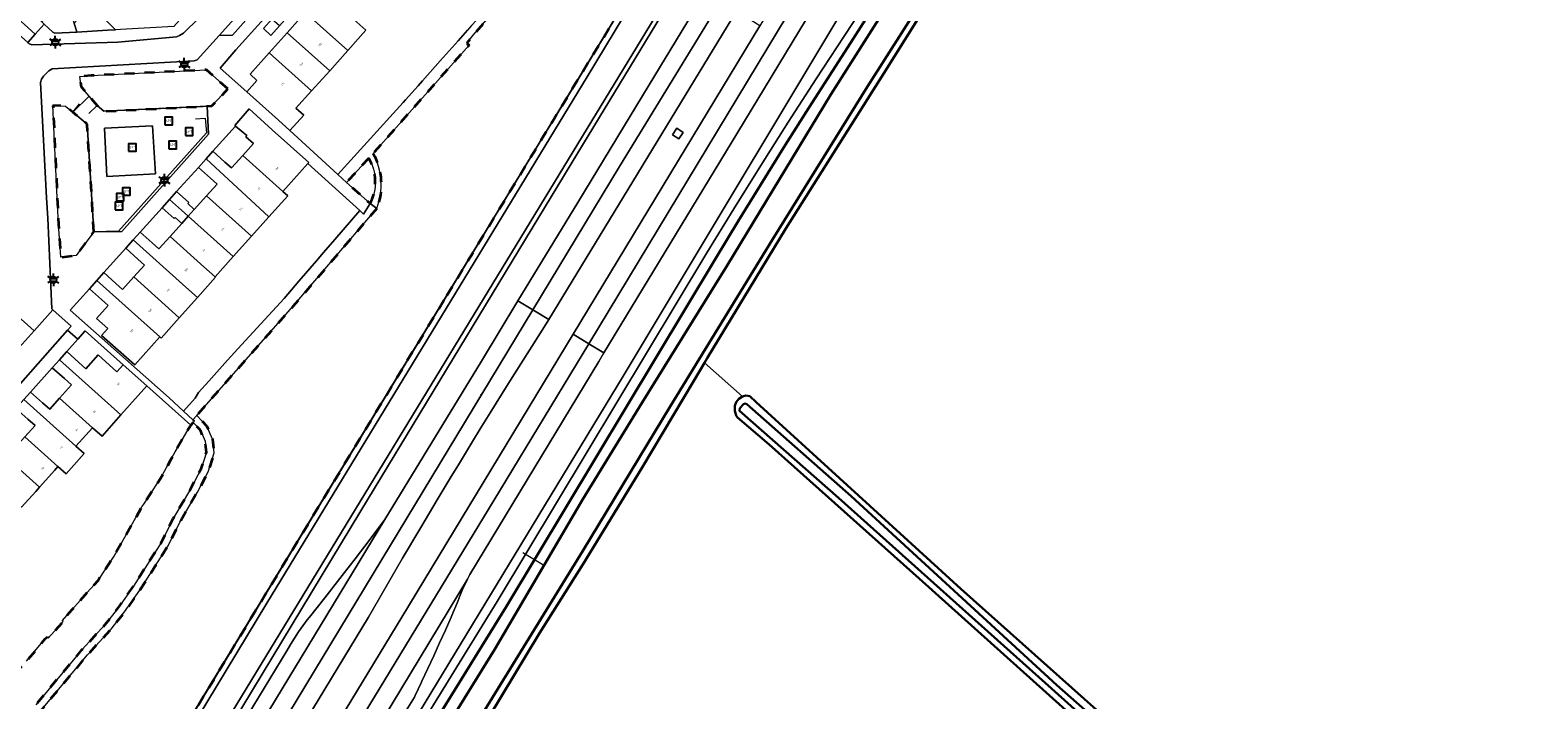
# Model space of a CAD drawing. Extents: x 105780 to 185197, y 477999 to 525027.
# Tile 242 of 256: x 108890 to 109190, y 479483 to 479616. Entities that reach past the tile are written whole.
import ezdxf
from ezdxf.enums import TextEntityAlignment as Align

# ---------------------------------------------------------------- set-up
doc = ezdxf.new("R2010")
doc.units = 0
doc.linetypes.add('XX-HIDDEN', pattern=[4, 2, -2])
for name, color, linetype, lineweight in [('B-GV-GR-HAAG_01-G', 252, 'GR-HAAG1', 13), ('B-GV-GR-MATERIAALGRENS-G', 252, 'XX-HIDDEN', 35), ('B-RO-IE-MEUBILAIR_WEGMEUBILAIR-S', 252, 'Continuous', 25), ('B-RO-IE-TERREINAFSCHEIDING_KUNSTMATIG_HEKWERK-G', 252, 'IE-TERREINAFSCHEIDING-KUNSTMATIG', 18), ('B-WE-GW-WATERGANG_SLOOT_INSTEEK-G', 252, 'Continuous', 30), ('B-WE-OG-TERREIN_ONBEGROEID-GV', 252, 'Continuous', 18), ('B-XX-KG-KADASTRAAL_BEBOUWING-G', 252, 'Continuous', 20), ('B1-WE-KW-KUNSTWERK_DUIKER-G', 170, 'Continuous', 18), ('B1-WE-KW-KUNSTWERK_GELUIDSWERING_SCHERM-G', 170, 'Continuous', 18), ('B1-WE-OG-BEBOUWING-T18', 7, 'Continuous', 18), ('B1-WE-OG-TERREIN_ERF-GV', 252, 'Continuous', 18), ('B1-WE-OG-TOPOGRAFIE-T18', 10, 'Continuous', 18), ('B1-WE-OG-WEG-GV', 7, 'Continuous', 18), ('B1-WE-VH-VERHARDING_ASFALT-GV', 252, 'Continuous', 18), ('B1-WE-VH-VERHARDING_BETONSTRAATSTEEN-GV', 252, 'Continuous', 18), ('B1-WE-VH-VERHARDING_HALFVERHARDING_SCHELP-GV', 252, 'Continuous', 18), ('B1-WE-VH-VERHARDING_OPEN-GV', 252, 'Continuous', 18), ('B1-WE-VH-VERHARDING_TEGEL-GV', 252, 'Continuous', 18)]:
    doc.layers.add(name, color=color, linetype=linetype, lineweight=lineweight)
doc.styles.add('NLCS-ISO', font='NLCS-ISO.ttf')
doc.styles.add('NLCS-ISO-M200-T18', font='NLCS-ISO.ttf', dxfattribs={"height": 0.36})
doc.linetypes.add('GR-HAAG1', pattern='A,6,[176,NLCS.shx,S=0.125,R=0,X=0,Y=0],-2', length=8)
doc.linetypes.add('IE-TERREINAFSCHEIDING-KUNSTMATIG', pattern='A,4,[82,NLCS.SHX,S=0.75,R=90,X=0,Y=0],4,-2', length=10)

# ---------------------------------------------------------------- blocks, each defined once
blk = doc.blocks.new('B-SIE-WEG_LICHTMAST-SO')
at = {"ltscale": 0.1}
for p, q in [((-1.1, 0.63), (-2.19, 1.27)), ((0, 1.27), (0, 2.53)), ((1.1, 0.63), (2.19, 1.27)), ((-1.1, -0.63), (-2.19, -1.27)), ((0, -1.27), (0, -2.53)), ((1.1, -0.63), (2.19, -1.27))]:
    blk.add_line(p, q, dxfattribs=at)
at = {"flags": 128}
for points in [[(-1.16, 0.5), (1.16, 0.5)], [(-1.16, -0.5), (1.16, -0.5)]]:
    blk.add_lwpolyline(points, dxfattribs=at)
at = {"ltscale": 0.1}
blk.add_circle((0, 0), 1.27, dxfattribs=at)
at = {"style": 'NLCS-ISO'}
blk.add_attdef('TYPE', text='', height=1.8, dxfattribs=at).set_placement((0, 2.53), align=Align.BOTTOM_CENTER)
blk = doc.blocks.new('SIE-WEG_SPEELTOESTEL-SO')
at = {"flags": 128}
blk.add_lwpolyline([(-0.75, -0.75), (0.75, -0.75), (0.75, 0.75), (-0.75, 0.75)], close=True, dxfattribs=at)
at = {"style": 'NLCS-ISO'}
blk.add_text('SPT', height=0.45, dxfattribs=at).set_placement((0, 0), align=Align.MIDDLE_CENTER)

msp = doc.modelspace()

# ---------------------------------------------------------------- linework, layer by layer
at = {"layer": 'B-GV-GR-HAAG_01-G', "flags": 128}
msp.add_lwpolyline([(108902.298, 479620.632), (108899.022, 479616.982), (108899.562, 479615.222), (108905.615, 479615.575), (108907.209, 479615.668)], close=True, dxfattribs=at)
at = {"layer": 'B-GV-GR-MATERIAALGRENS-G', "flags": 128}
for points in [[(108973.005, 479562.91), (108992.28, 479594.69), (108993.974, 479597.479), (109027.554, 479652.792), (109030.033, 479656.896), (109048.231, 479687.027), (109052.387, 479693.858), (109061.754, 479711.514), (109066.779, 479722.569), (109071.668, 479733.323), (109078.902, 479751.992), (109086.523, 479782.949), (109089.469, 479806.741), (109091.425, 479832.177), (109091.615, 479834.659), (109091.032, 479850.614), (109089.484, 479864.324), (109088.787, 479870.498), (109081.126, 479875.84), (109069.985, 479875.073), (109069.701, 479875.053), (109067.04, 479874.87), (109065.66, 479873.38), (109065.55, 479872.56), (109067.61, 479859.24), (109067.84, 479832.78), (109067.47, 479826.11), (109067.78, 479823.07), (109066.46, 479804), (109065.03, 479785.61), (109064.385, 479779.428), (109063.86, 479774.4), (109062.27, 479767.65), (109060.88, 479762.2), (109059.102, 479758.058), (109057.91, 479755.28), (109056.18, 479749.51), (109055.121, 479750.495), (109051.198, 479746.095), (109051.041, 479746.235), (109049.18, 479743.975), (109052.25, 479742.284), (109051.849, 479741.502), (109042.322, 479720.778), (109040.014, 479716.142), (109037.77, 479712.529), (109017.412, 479676.716), (109013.668, 479671.069), (109010.128, 479666.676), (108983.734, 479638.086), (108983.622, 479637.535), (108983.57, 479636.319), (108985.232, 479631.653), (108986.323, 479628.246), (108987.19, 479624.94), (108986.399, 479624.014), (108986.127, 479623.711), (108985.28, 479622.69), (108983.665, 479620.834), (108978.24, 479614.6), (108976.94, 479613.03), (108977.41, 479612.61), (108958.35, 479591.12)], [(108957.477, 479590.162), (108953.093, 479585.353), (108957.77, 479581.14)], [(108959.07, 479580.16), (108942.43, 479560.69), (108923.365, 479539.077), (108925.349, 479536.947), (108926.441, 479534.338), (108926.831, 479531.609), (108925.579, 479527.873), (108923.466, 479523.816), (108919.997, 479517.876), (108917.64, 479513.173), (108912.046, 479504.335), (108909.028, 479500.031), (108906.338, 479496.584), (108901.646, 479491.489), (108892.525, 479480.606), (108888.182, 479475.715), (108883.325, 479470.012), (108906.824, 479453.69), (108908.375, 479456.257), (108925.932, 479485.302), (108973.005, 479562.91)]]:
    msp.add_lwpolyline(points, dxfattribs=at)
for points in [[(108929.5, 479603.93), (108925.27, 479607.72), (108902.35, 479606.57), (108900.14, 479606.41), (108900.41, 479604.32), (108901.982, 479602.491), (108903.59, 479600.62), (108904.9, 479599.48), (108925.395, 479600.493), (108926.35, 479600.54)], [(108902.921, 479575.536), (108901.589, 479596.952), (108898.76, 479599.302), (108897.288, 479600.524), (108894.801, 479600.657), (108895.646, 479582.374), (108895.891, 479577.077), (108896.34, 479570.499), (108899.429, 479570.847)], [(108922.655, 479537.639), (108922.167, 479537.119), (108922.009, 479536.951), (108919.03, 479531.798), (108918.138, 479530.143), (108916.152, 479526.518), (108915.428, 479525.42), (108912.82, 479521.466), (108912.437, 479520.885), (108906.918, 479511.114), (108903.749, 479506.297), (108901.531, 479503.838), (108900.183, 479502.292), (108898.514, 479500.422), (108896.631, 479498.284), (108896.813, 479498.122), (108893.893, 479494.854), (108893.735, 479494.995), (108893.129, 479494.521), (108889.556, 479490.25), (108876.49, 479476.175), (108882.228, 479471), (108887.05, 479476.699), (108891.389, 479481.586), (108900.519, 479492.479), (108905.193, 479497.555), (108907.822, 479500.924), (108910.797, 479505.166), (108916.333, 479513.913), (108918.677, 479518.591), (108922.152, 479524.541), (108924.194, 479528.461), (108925.296, 479531.749), (108924.983, 479533.936), (108924.069, 479536.121)]]:
    msp.add_lwpolyline(points, close=True, dxfattribs=at)
for points in [[(108958.35, 479591.12, -0.2211724), (108959.07, 479580.16)], [(108957.77, 479581.14, 0.258591), (108957.477, 479590.162)]]:
    msp.add_lwpolyline(points, format="xyb", dxfattribs=at)
at = {"layer": 'B-RO-IE-TERREINAFSCHEIDING_KUNSTMATIG_HEKWERK-G', "flags": 128}
for points in [[(108923.11, 479597.99), (108925.02, 479598.13), (108925.25, 479595.17), (108907.839, 479575.635), (108902.921, 479575.536), (108901.589, 479596.952), (108898.728, 479599.328), (108900.095, 479600.969)], [(108901.89, 479599.021), (108903.59, 479600.62), (108904.9, 479599.48), (108925.944, 479600.52)]]:
    msp.add_lwpolyline(points, dxfattribs=at)
at = {"layer": 'B-WE-GW-WATERGANG_SLOOT_INSTEEK-G', "flags": 128}
for points in [[(108955.303, 479448.682), (108982.534, 479492.618), (109000, 479522.423), (109011.777, 479541.608), (109028.665, 479568.877), (109049.231, 479602.83), (109068.967, 479633.913)], [(109068.967, 479633.913), (109049.231, 479602.83), (109028.665, 479568.877), (109011.777, 479541.608), (109000, 479522.423), (108982.534, 479492.618), (108955.303, 479448.682)], [(109073.854, 479631.658), (109056.537, 479604.435), (109037.633, 479573.978), (109017.356, 479540.845), (109000, 479512.146), (108969.212, 479462.195)], [(108969.212, 479462.195), (109000, 479512.146), (109017.356, 479540.845), (109037.633, 479573.978), (109056.537, 479604.435), (109073.854, 479631.658)], [(108973.767, 479466.599), (108991.399, 479495.835), (109000, 479509.424), (109011.767, 479528.714), (109022.001, 479545.928), (109024.119, 479549.49), (109024.702, 479550.453), (109040.293, 479576.184), (109059.669, 479606.892), (109074.81, 479631.164)], [(109058.238, 479621.007), (109053.642, 479613.866), (109049.008, 479606.665), (109044.41, 479599.44), (109039.849, 479592.192), (109035.325, 479584.921), (109030.839, 479577.627), (109026.39, 479570.31), (108984.75, 479501.06), (108943.65, 479434.58)], [(109128.881, 479456.519), (109075.069, 479504.622), (109034.384, 479541.729), (109033.125, 479542.86), (109032.334, 479543.016), (109031.665, 479542.804), (109030.955, 479542.328), (109030.406, 479541.715), (109030.185, 479540.959), (109030.156, 479539.999), (109030.459, 479539.029), (109030.713, 479538.657), (109037.016, 479533.299), (109066.778, 479506.659), (109103.606, 479473.579)]]:
    msp.add_lwpolyline(points, dxfattribs=at)
for points in [[(109188.368, 479399.187), (109187.915, 479399.565), (109169.291, 479416.261), (109141.082, 479441.66), (109093.021, 479484.786), (109050.769, 479522.702), (109031.1, 479539.959), (109031.182, 479540.487), (109031.902, 479541.294), (109032.238, 479541.416), (109032.533, 479541.308), (109053.263, 479522.992), (109094.069, 479485.484), (109140.215, 479444.801), (109181.303, 479407.882), (109189.317, 479400.981), (109189.592, 479400.211), (109189.31, 479399.656), (109188.967, 479399.268)], [(109188.368, 479399.187), (109188.967, 479399.268), (109189.31, 479399.656), (109189.592, 479400.211), (109189.317, 479400.981), (109181.303, 479407.882), (109140.215, 479444.801), (109094.069, 479485.484), (109053.263, 479522.992), (109032.533, 479541.308), (109032.238, 479541.416), (109031.902, 479541.294), (109031.182, 479540.487), (109031.1, 479539.959), (109050.769, 479522.702), (109093.021, 479484.786), (109141.082, 479441.66), (109169.291, 479416.261), (109187.915, 479399.565)]]:
    msp.add_lwpolyline(points, close=True, dxfattribs=at)
at = {"layer": 'B-WE-OG-TERREIN_ONBEGROEID-GV', "flags": 128}
msp.add_lwpolyline([(108915.15, 479587.05), (108914.55, 479596.6), (108905, 479596.12), (108905.5, 479586.54)], close=True, dxfattribs=at)
at = {"layer": 'B-XX-KG-KADASTRAAL_BEBOUWING-G', "flags": 128}
for points in [[(108954.521, 479617.745), (108948.484, 479623.133), (108944.892, 479619.116), (108953.329, 479611.569), (108956.928, 479615.593)], [(108944.892, 479619.116), (108941.295, 479615.093), (108949.733, 479607.547), (108953.329, 479611.569)], [(108939.766, 479616.46), (108938.268, 479617.8), (108936.564, 479615.894), (108938.061, 479614.554)], [(108941.295, 479615.093), (108937.691, 479611.063), (108946.129, 479603.517), (108949.733, 479607.547)], [(108937.691, 479611.063), (108933.915, 479606.839), (108935.291, 479605.608), (108933.259, 479603.336), (108939.576, 479597.687), (108941.855, 479595.649), (108944.579, 479598.695), (108943.044, 479600.067), (108946.129, 479603.517)], [(108938.34, 479595.81), (108933.73, 479599.95), (108930.89, 479596.64), (108931.02, 479596.53), (108933.259, 479594.641), (108933.058, 479594.417), (108934.577, 479593.055), (108932.463, 479590.697), (108940.437, 479583.549), (108945.429, 479589.108), (108945.596, 479589.294)], [(108932.463, 479590.697), (108930.248, 479588.225), (108928.941, 479589.397), (108926.545, 479591.546), (108925.204, 479590.052), (108937.671, 479578.531), (108941.398, 479582.687), (108940.437, 479583.549)], [(108925.204, 479590.052), (108923.661, 479588.332), (108926.057, 479586.182), (108927.365, 479585.009), (108925.253, 479582.653), (108934.188, 479574.643), (108937.671, 479578.531)], [(108919.345, 479583.525), (108917.938, 479581.956), (108920.335, 479579.807), (108921.648, 479578.631), (108922.852, 479579.974), (108921.54, 479581.15), (108921.741, 479581.374)], [(108925.253, 479582.653), (108922.852, 479579.974), (108921.648, 479578.631), (108930.584, 479570.621), (108934.188, 479574.643)], [(108917.938, 479581.956), (108916.461, 479580.31), (108918.857, 479578.159), (108919.058, 479578.383), (108920.371, 479577.206), (108921.648, 479578.631), (108920.335, 479579.807)], [(108921.648, 479578.631), (108920.371, 479577.206), (108918.043, 479574.609), (108924.752, 479568.594), (108926.978, 479566.599), (108930.584, 479570.621)], [(108910.724, 479573.917), (108909.241, 479572.265), (108911.637, 479570.114), (108912.955, 479568.933), (108910.833, 479566.566), (108919.872, 479558.461), (108923.478, 479562.483), (108921.147, 479564.572)], [(108918.043, 479574.609), (108915.831, 479572.142), (108914.515, 479573.322), (108912.119, 479575.472), (108910.724, 479573.917), (108921.147, 479564.572), (108923.478, 479562.483), (108927.083, 479566.505), (108926.978, 479566.599), (108924.752, 479568.594)], [(108910.833, 479566.566), (108908.631, 479564.107), (108907.309, 479565.292), (108904.912, 479567.442), (108903.51, 479565.879), (108916.029, 479554.654), (108916.268, 479554.44), (108919.872, 479558.461)], [(108903.51, 479565.879), (108902.028, 479564.227), (108904.424, 479562.077), (108905.748, 479560.89), (108903.447, 479558.325), (108905.702, 479556.347), (108904.45, 479554.919), (108911.066, 479549.118), (108916.029, 479554.654)], [(108896.074, 479550.103), (108894.669, 479548.532), (108897.055, 479546.398), (108898.469, 479545.135), (108896.108, 479542.493), (108902.677, 479536.626), (108904.536, 479534.964), (108908.301, 479539.179)], [(108908.734, 479549.12), (108907.502, 479547.741), (108903.773, 479551.072), (108901.335, 479548.343), (108899.922, 479549.605), (108897.537, 479551.738), (108896.074, 479550.103), (108908.301, 479539.179), (108913.432, 479544.923)], [(108896.108, 479542.493), (108894.143, 479540.293), (108892.726, 479541.559), (108890.341, 479543.692), (108889.031, 479542.227), (108899.37, 479532.925), (108902.677, 479536.626)], [(108889.031, 479542.227), (108887.453, 479540.463), (108889.838, 479538.33), (108891.257, 479537.063), (108889.216, 479534.78), (108895.765, 479528.89), (108897.387, 479527.441), (108900.992, 479531.476), (108899.37, 479532.925)], [(108889.216, 479534.78), (108888.577, 479534.064), (108885.556, 479530.683), (108892.135, 479524.826), (108895.145, 479528.196), (108895.765, 479528.89)], [(108885.556, 479530.683), (108884.102, 479531.916), (108881.66, 479533.986), (108880.25, 479532.41), (108882.635, 479530.276), (108884.058, 479529.005), (108882, 479526.703), (108888.55, 479520.813), (108891.38, 479523.981), (108892.135, 479524.826)]]:
    msp.add_lwpolyline(points, close=True, dxfattribs=at)
at = {"layer": 'B1-WE-KW-KUNSTWERK_DUIKER-G', "flags": 128}
msp.add_lwpolyline([(108992.38, 479509.16), (108988.104, 479511.752)], dxfattribs=at)
at = {"layer": 'B1-WE-KW-KUNSTWERK_GELUIDSWERING_SCHERM-G', "flags": 128}
msp.add_lwpolyline([(109084.913, 479894.106), (109087.387, 479882.429), (109088.051, 479876.311), (109088.681, 479870.499), (109090.926, 479850.615), (109091.51, 479834.66), (109089.363, 479806.742), (109086.417, 479782.95), (109078.796, 479751.992), (109071.562, 479733.324), (109061.648, 479711.515), (109052.281, 479693.859), (109048.125, 479687.028), (109027.448, 479652.793), (108992.175, 479594.691), (108925.826, 479485.303), (108904.859, 479450.616), (108882.383, 479413.433), (108785.109, 479252.717), (108784.36, 479251.444), (108774.971, 479235.477), (108772.789, 479232.101), (108771.5, 479228.279), (108764.12, 479209.704)], dxfattribs=at)
at = {"layer": 'B1-WE-OG-TERREIN_ERF-GV', "flags": 128}
for points in [[(108948.484, 479623.133), (108952.077, 479627.152), (108955.675, 479631.175), (108959.271, 479635.198), (108963.041, 479639.414), (108959.88, 479642.06), (108958.56, 479642.12), (108931.12, 479611.69), (108927.96, 479608.03), (108933.259, 479603.336), (108935.291, 479605.608), (108933.915, 479606.839), (108937.691, 479611.063), (108941.295, 479615.093), (108944.892, 479619.116)], [(108898.508, 479618.655), (108895.914, 479620.975), (108894.708, 479619.627), (108892.565, 479617.238), (108893.079, 479616.757), (108894.748, 479615.196), (108895.197, 479614.968), (108899.562, 479615.222), (108899.022, 479616.982), (108898.804, 479617.69)], [(108941.42, 479618.309), (108939.766, 479616.46), (108938.061, 479614.554), (108936.564, 479615.894), (108938.268, 479617.8), (108939.921, 479619.649)], [(108934.577, 479593.055), (108933.058, 479594.417), (108933.259, 479594.641), (108931.02, 479596.53), (108926.545, 479591.546), (108928.941, 479589.397), (108930.248, 479588.225), (108932.463, 479590.697)], [(109019.89, 479595.27), (109018.633, 479596.118), (109017.763, 479594.828), (109019.02, 479593.98)], [(108955.7, 479579.74), (108945.429, 479589.108), (108940.437, 479583.549), (108941.398, 479582.687), (108937.671, 479578.531), (108934.188, 479574.643), (108930.584, 479570.621), (108926.978, 479566.599), (108927.083, 479566.505), (108923.478, 479562.483), (108919.872, 479558.461), (108916.268, 479554.44), (108916.029, 479554.654), (108911.066, 479549.118), (108904.45, 479554.919), (108905.702, 479556.347), (108903.447, 479558.325), (108905.748, 479560.89), (108904.424, 479562.077), (108902.028, 479564.227), (108898.184, 479559.944), (108917.881, 479542.534), (108920.68, 479539.936), (108923.04, 479542.516), (108923.672, 479543.626), (108925.733, 479545.887), (108929.455, 479550.027), (108932.196, 479553.101), (108940.71, 479562.32), (108943.61, 479565.717), (108947.102, 479569.77), (108948.505, 479571.399), (108950.749, 479574.004)], [(108927.365, 479585.009), (108926.057, 479586.182), (108923.661, 479588.332), (108919.345, 479583.525), (108921.741, 479581.374), (108921.54, 479581.15), (108922.852, 479579.974), (108925.253, 479582.653)], [(108920.371, 479577.206), (108919.058, 479578.383), (108918.857, 479578.159), (108916.461, 479580.31), (108912.119, 479575.472), (108914.515, 479573.322), (108915.831, 479572.142), (108918.043, 479574.609)], [(108911.637, 479570.114), (108909.241, 479572.265), (108904.912, 479567.442), (108907.309, 479565.292), (108908.631, 479564.107), (108910.833, 479566.566), (108912.955, 479568.933)], [(108901.213, 479555.848), (108899.728, 479554.187), (108897.537, 479551.738), (108899.922, 479549.605), (108901.335, 479548.343), (108903.773, 479551.072), (108907.502, 479547.741), (108908.734, 479549.12)], [(108898.469, 479545.135), (108897.055, 479546.398), (108894.669, 479548.532), (108890.341, 479543.692), (108892.726, 479541.559), (108894.143, 479540.293), (108896.108, 479542.493)], [(108891.257, 479537.063), (108889.838, 479538.33), (108887.453, 479540.463), (108883.138, 479535.638), (108881.66, 479533.986), (108884.102, 479531.916), (108885.556, 479530.683), (108888.577, 479534.064), (108889.216, 479534.78)]]:
    msp.add_lwpolyline(points, close=True, dxfattribs=at)
for points in [[(108954.521, 479617.745), (108956.928, 479615.593), (108953.329, 479611.569), (108949.733, 479607.547), (108946.129, 479603.517), (108943.044, 479600.067), (108944.579, 479598.695), (108941.855, 479595.649), (108951.323, 479586.947), (108962.319, 479599.04), (108964.3, 479601.22), (108964.807, 479601.778), (108967.329, 479604.554), (108968.17, 479605.537), (108971.693, 479609.475), (108975.248, 479613.493), (108977.112, 479615.626)], [(108889.556, 479490.25), (108893.129, 479494.521), (108893.735, 479494.995), (108893.893, 479494.854), (108896.813, 479498.122), (108896.631, 479498.284), (108898.514, 479500.422), (108900.183, 479502.292), (108901.531, 479503.838), (108903.749, 479506.297), (108906.918, 479511.114), (108912.437, 479520.885), (108912.82, 479521.466), (108915.428, 479525.42), (108916.152, 479526.518), (108918.138, 479530.143), (108919.03, 479531.798), (108922.009, 479536.951), (108922.167, 479537.119), (108913.432, 479544.923), (108908.301, 479539.179), (108904.536, 479534.964), (108902.677, 479536.626), (108899.37, 479532.925), (108900.992, 479531.476), (108897.387, 479527.441), (108895.765, 479528.89), (108895.145, 479528.196), (108892.135, 479524.826), (108891.38, 479523.981), (108888.55, 479520.813)]]:
    msp.add_lwpolyline(points, dxfattribs=at)
at = {"layer": 'B1-WE-OG-WEG-GV', "flags": 128}
for points in [[(108875.887, 479400.232), (108937.255, 479501.746), (109000.882, 479606.32), (109044.558, 479678.711)], [(109044.558, 479678.711), (109000.882, 479606.32), (108937.255, 479501.746), (108875.887, 479400.232)], [(108914.82, 479452.02), (108955.89, 479520.13), (108999, 479591.238), (109050.85, 479676.7)], [(109050.85, 479676.7), (108999, 479591.238), (108955.89, 479520.13), (108914.82, 479452.02)], [(109027.554, 479652.792), (108993.974, 479597.479), (108992.28, 479594.69), (108973.005, 479562.91), (108925.932, 479485.302), (108908.375, 479456.257)], [(109035.07, 479652.37), (108999, 479593.032), (108926.68, 479474.06)], [(108926.68, 479474.06), (108999, 479593.032), (109035.07, 479652.37)], [(109060.18, 479633.89), (109008.01, 479546.88), (108905.278, 479377.5)], [(108905.278, 479377.5), (109008.01, 479546.88), (109060.18, 479633.89)], [(108932.22, 479477.48), (108941.2, 479492.29), (108941.952, 479493.562), (108942.736, 479494.814), (108943.55, 479496.047), (108944.395, 479497.259), (108945.27, 479498.45), (108945.709, 479499), (108948.754, 479502.839), (108951.777, 479506.695), (108954.778, 479510.57), (108957.755, 479514.461), (108960.71, 479518.37), (108979.869, 479549.861), (108987.118, 479561.8), (108999, 479581.369), (109013.16, 479604.73), (109031.299, 479634.692)], [(109057.525, 479623.012), (109051.896, 479614.432), (109046.304, 479605.91), (109040.782, 479597.342), (109035.33, 479588.729), (109029.949, 479580.071), (109024.64, 479571.37), (108983, 479502.12), (108981.08, 479499), (108942.03, 479435.56)], [(108942.03, 479435.56), (108981.08, 479499), (108983, 479502.12), (109024.64, 479571.37), (109029.949, 479580.071), (109035.33, 479588.729), (109040.782, 479597.342), (109046.304, 479605.91), (109051.896, 479614.432), (109057.525, 479623.012)], [(108943.65, 479434.58), (108984.75, 479501.06), (109026.39, 479570.31), (109030.839, 479577.627), (109035.325, 479584.921), (109039.849, 479592.192), (109044.41, 479599.44), (109049.008, 479606.665), (109053.642, 479613.866), (109058.238, 479621.007)], [(109045.531, 479619.712), (109029.41, 479593.169), (109004.194, 479551.479), (109003.16, 479549.77), (108977.54, 479507.45), (108977.11, 479506.545), (108976.12, 479504.46), (108975.668, 479503.365), (108975.212, 479502.271), (108974.753, 479501.179), (108974.29, 479500.089), (108973.823, 479499), (108972.705, 479496.437), (108971.566, 479493.883), (108970.405, 479491.339), (108969.223, 479488.804), (108968.02, 479486.28), (108967.743, 479485.639), (108967.459, 479485.001), (108967.167, 479484.367), (108966.867, 479483.737), (108966.56, 479483.11), (108963.894, 479478.866)]]:
    msp.add_lwpolyline(points, dxfattribs=at)
for points in [[(109035.148, 479616.466), (109030.501, 479619.398), (108993.247, 479558.096), (108992.411, 479556.721), (108985.178, 479545.325), (108981.625, 479539.594), (108979.643, 479536.398), (108978.065, 479533.854), (108975.276, 479529.248), (108973.864, 479526.916), (108971.073, 479522.308), (108969.549, 479519.73), (108967.634, 479516.492), (108964.203, 479510.69), (108957.455, 479499), (108941.443, 479472.56), (108889.636, 479387.014), (108894.488, 479384.063), (108945.223, 479467.935), (108946.261, 479469.648), (108964.043, 479499), (108998.055, 479555.189)], [(109017.763, 479594.828), (109018.633, 479596.118), (109019.89, 479595.27), (109019.02, 479593.98)]]:
    msp.add_lwpolyline(points, close=True, dxfattribs=at)
at = {"layer": 'B1-WE-VH-VERHARDING_ASFALT-GV', "flags": 128}
for points in [[(109042.065, 479645.435), (109038.984, 479647.318), (109031.299, 479634.692), (109013.16, 479604.73), (108999, 479581.369), (108987.118, 479561.8), (108990.053, 479560.026), (109007.287, 479588.537)], [(109030.501, 479619.398), (109045.171, 479643.537), (109042.065, 479645.435), (109007.287, 479588.537), (108990.053, 479560.026), (108993.247, 479558.096)], [(109052.717, 479638.924), (109049.816, 479640.698), (109035.148, 479616.466), (108998.055, 479555.189), (109001.152, 479553.317), (109040.542, 479618.513)], [(109045.531, 479619.712), (109055.74, 479636.52), (109055.984, 479636.928), (109052.717, 479638.924), (109040.542, 479618.513), (109001.152, 479553.317), (109004.194, 479551.479), (109029.41, 479593.169)], [(108990.053, 479560.026), (108987.118, 479561.8), (108979.869, 479549.861), (108960.71, 479518.37), (108935.206, 479476.33), (108938.323, 479474.446)], [(108993.247, 479558.096), (108990.053, 479560.026), (108938.323, 479474.446), (108941.443, 479472.56), (108957.455, 479499), (108964.203, 479510.69), (108967.634, 479516.492), (108969.549, 479519.73), (108971.073, 479522.308), (108973.864, 479526.916), (108975.276, 479529.248), (108978.065, 479533.854), (108979.643, 479536.398), (108981.625, 479539.594), (108985.178, 479545.325), (108992.411, 479556.721)], [(109001.152, 479553.317), (108998.055, 479555.189), (108964.043, 479499), (108946.261, 479469.648), (108949.287, 479467.818), (108982.334, 479522.172)], [(109004.194, 479551.479), (109001.152, 479553.317), (108982.334, 479522.172), (108949.287, 479467.818), (108952.515, 479465.867), (108977.11, 479506.545), (108977.54, 479507.45), (109003.16, 479549.77)], [(108977.11, 479506.545), (108952.515, 479465.867), (108936.36, 479439.15), (108953.36, 479461.81), (108955.974, 479466.086), (108958.6, 479470.355), (108961.24, 479474.615), (108963.894, 479478.866), (108966.56, 479483.11), (108966.867, 479483.737), (108967.167, 479484.367), (108967.459, 479485.001), (108967.743, 479485.639), (108968.02, 479486.28), (108969.223, 479488.804), (108970.405, 479491.339), (108971.566, 479493.883), (108972.705, 479496.437), (108973.823, 479499), (108974.29, 479500.089), (108974.753, 479501.179), (108975.212, 479502.271), (108975.668, 479503.365), (108976.12, 479504.46)]]:
    msp.add_lwpolyline(points, close=True, dxfattribs=at)
msp.add_lwpolyline([(108935.206, 479476.33), (108960.71, 479518.37), (108957.755, 479514.461), (108954.778, 479510.57), (108951.777, 479506.695), (108948.754, 479502.839), (108945.709, 479499), (108945.27, 479498.45), (108944.395, 479497.259), (108943.55, 479496.047), (108942.736, 479494.814), (108941.952, 479493.562), (108941.2, 479492.29), (108932.22, 479477.48)], dxfattribs=at)
at = {"layer": 'B1-WE-VH-VERHARDING_BETONSTRAATSTEEN-GV', "flags": 128}
for points in [[(108855.032, 479647.619), (108853.355, 479645.774), (108889.812, 479613.163), (108891.272, 479614.769)], [(108919.292, 479614.274), (108919.903, 479614.526), (108920.734, 479614.982), (108923.737, 479617.952), (108923.511, 479620.456), (108930.009, 479627.607), (108929.539, 479628.388), (108918.789, 479616.343), (108914.094, 479616.069), (108908.186, 479615.725), (108907.209, 479615.668), (108905.615, 479615.575), (108899.562, 479615.222), (108895.197, 479614.968), (108894.748, 479615.196), (108893.079, 479616.757), (108891.272, 479614.769), (108889.812, 479613.163), (108890.153, 479612.883), (108890.602, 479612.655), (108907.665, 479613.226)], [(108940.66, 479626.12), (108940.59, 479628.76), (108927.77, 479614.51), (108930.47, 479614.57)], [(108925.395, 479600.493), (108904.9, 479599.48), (108903.59, 479600.62), (108901.982, 479602.491), (108898.76, 479599.302), (108901.589, 479596.952), (108902.921, 479575.536), (108908.492, 479575.567), (108925.693, 479594.941)], [(108915.15, 479587.05), (108905.5, 479586.54), (108905, 479596.12), (108914.55, 479596.6)], [(108897.714, 479555.988), (108898.416, 479556.782), (108894.783, 479560.041), (108891.053, 479555.898), (108870.738, 479533.335), (108874.605, 479529.86)]]:
    msp.add_lwpolyline(points, close=True, dxfattribs=at)
for points in [[(108887.185, 479559.38), (108891.053, 479555.898), (108894.783, 479560.041), (108894.583, 479560.226), (108893.756, 479578.235), (108893.542, 479582.314), (108892.341, 479605.198), (108892.527, 479605.875), (108892.946, 479606.43), (108893.965, 479607.53), (108894.63, 479607.92), (108922.84, 479609.53), (108923.26, 479609.61), (108923.4, 479609.71), (108927.77, 479614.51), (108940.59, 479628.76)], [(108923.737, 479617.952), (108920.734, 479614.982), (108919.903, 479614.526), (108919.292, 479614.274), (108907.665, 479613.226), (108890.602, 479612.655), (108890.153, 479612.883)], [(108829.204, 479471.265), (108828.656, 479485.992), (108828.702, 479486.107), (108830.589, 479488.184), (108830.782, 479488.318), (108833.581, 479491.448), (108844.116, 479503.259), (108844.156, 479503.43), (108846.841, 479506.525), (108869.196, 479531.66), (108870.738, 479533.335), (108891.053, 479555.898), (108887.185, 479559.38), (108866.688, 479536.295), (108865.294, 479534.728), (108861.088, 479530.017), (108842.433, 479509.12), (108840.375, 479506.951), (108839.172, 479505.682), (108833.782, 479499.543), (108823.97, 479488.519), (108823.363, 479487.714), (108823.479, 479486.091), (108824.155, 479469.578)]]:
    msp.add_lwpolyline(points, dxfattribs=at)
at = {"layer": 'B1-WE-VH-VERHARDING_HALFVERHARDING_SCHELP-GV', "flags": 128}
for points in [[(108977.41, 479612.61), (108976.94, 479613.03), (108978.24, 479614.6), (108983.665, 479620.834), (108985.28, 479622.69), (108984.589, 479623.321), (108984.195, 479623.681), (108982.533, 479621.783), (108980.87, 479619.78), (108979.878, 479618.669), (108977.88, 479616.505), (108977.112, 479615.626), (108975.248, 479613.493), (108971.693, 479609.475), (108968.17, 479605.537), (108967.329, 479604.554), (108964.807, 479601.778), (108964.3, 479601.22), (108962.319, 479599.04), (108951.323, 479586.947), (108953.093, 479585.353), (108957.477, 479590.162)], [(108958.35, 479591.12), (108977.41, 479612.61)], [(108957.77, 479581.14), (108959.07, 479580.16)], [(108892.525, 479480.606), (108901.646, 479491.489), (108906.338, 479496.584), (108909.028, 479500.031), (108912.046, 479504.335), (108917.64, 479513.173), (108919.997, 479517.876), (108923.466, 479523.816), (108925.579, 479527.873), (108926.831, 479531.609), (108926.441, 479534.338), (108925.349, 479536.947), (108923.365, 479539.077), (108922.589, 479538.197), (108922.907, 479537.907), (108922.655, 479537.639), (108924.069, 479536.121), (108924.983, 479533.936), (108925.296, 479531.749), (108924.194, 479528.461), (108922.152, 479524.541), (108918.677, 479518.591), (108916.333, 479513.913), (108910.797, 479505.166), (108907.822, 479500.924), (108905.193, 479497.555), (108900.519, 479492.479), (108891.389, 479481.586)]]:
    msp.add_lwpolyline(points, dxfattribs=at)
at = {"layer": 'B1-WE-VH-VERHARDING_HALFVERHARDING_SCHELP-GV'}
for points in [[(108959.07, 479580.16, 0.2211724), (108958.35, 479591.12)], [(108957.477, 479590.162, -0.258591), (108957.77, 479581.14)]]:
    msp.add_lwpolyline(points, format="xyb", dxfattribs=at)
at = {"layer": 'B1-WE-VH-VERHARDING_HALFVERHARDING_SCHELP-GV', "flags": 128}
msp.add_lwpolyline([(108959.07, 479580.16), (108957.77, 479581.14), (108956.47, 479579.06), (108955.7, 479579.74), (108950.749, 479574.004), (108948.505, 479571.399), (108947.102, 479569.77), (108943.61, 479565.717), (108940.71, 479562.32), (108932.196, 479553.101), (108929.455, 479550.027), (108925.733, 479545.887), (108923.672, 479543.626), (108923.04, 479542.516), (108920.68, 479539.936), (108922.589, 479538.197), (108923.365, 479539.077), (108942.43, 479560.69)], close=True, dxfattribs=at)
at = {"layer": 'B1-WE-VH-VERHARDING_OPEN-GV', "flags": 128}
for points in [[(109074.81, 479631.164), (109059.669, 479606.892), (109040.293, 479576.184), (109024.702, 479550.453), (109024.119, 479549.49), (109031.665, 479542.804), (109032.334, 479543.016), (109033.125, 479542.86), (109034.384, 479541.729), (109075.069, 479504.622), (109128.881, 479456.519)], [(109103.606, 479473.579), (109066.778, 479506.659), (109037.016, 479533.299), (109030.713, 479538.657), (109030.459, 479539.029), (109030.156, 479539.999), (109030.185, 479540.959), (109030.406, 479541.715), (109030.955, 479542.328), (109031.665, 479542.804), (109024.119, 479549.49), (109022.001, 479545.928), (109011.767, 479528.714), (109000, 479509.424), (108991.399, 479495.835), (108973.767, 479466.599)]]:
    msp.add_lwpolyline(points, dxfattribs=at)
at = {"layer": 'B1-WE-VH-VERHARDING_TEGEL-GV', "flags": 128}
for points in [[(108855.032, 479647.619), (108891.272, 479614.769), (108893.079, 479616.757), (108892.565, 479617.238), (108890.988, 479618.652), (108889.35, 479620.121)], [(108940.66, 479626.12), (108930.47, 479614.57), (108927.77, 479614.51), (108923.4, 479609.71), (108923.26, 479609.61), (108922.84, 479609.53), (108894.63, 479607.92), (108893.965, 479607.53), (108892.946, 479606.43), (108892.527, 479605.875), (108892.341, 479605.198), (108893.542, 479582.314), (108893.756, 479578.235), (108894.583, 479560.226), (108894.783, 479560.041), (108898.416, 479556.782), (108897.714, 479555.988), (108899.728, 479554.187), (108901.213, 479555.848), (108908.734, 479549.12), (108913.432, 479544.923), (108922.167, 479537.119), (108922.655, 479537.639), (108922.907, 479537.907), (108922.589, 479538.197), (108920.68, 479539.936), (108917.881, 479542.534), (108898.184, 479559.944), (108902.028, 479564.227), (108903.51, 479565.879), (108904.912, 479567.442), (108909.241, 479572.265), (108910.724, 479573.917), (108912.119, 479575.472), (108916.461, 479580.31), (108917.938, 479581.956), (108919.345, 479583.525), (108923.661, 479588.332), (108925.204, 479590.052), (108926.545, 479591.546), (108931.02, 479596.53), (108930.89, 479596.64), (108933.73, 479599.95), (108938.34, 479595.81), (108945.596, 479589.294), (108945.429, 479589.108), (108955.7, 479579.74), (108956.47, 479579.06), (108957.77, 479581.14), (108953.093, 479585.353), (108951.323, 479586.947), (108941.855, 479595.649), (108939.576, 479597.687), (108933.259, 479603.336), (108927.96, 479608.03), (108931.12, 479611.69), (108958.56, 479642.12)], [(108889.031, 479542.227), (108890.341, 479543.692), (108894.669, 479548.532), (108896.074, 479550.103), (108897.537, 479551.738), (108899.728, 479554.187), (108897.714, 479555.988), (108874.605, 479529.86)]]:
    msp.add_lwpolyline(points, dxfattribs=at)
msp.add_lwpolyline([(108925.693, 479594.941), (108908.492, 479575.567), (108902.921, 479575.536), (108899.429, 479570.847), (108896.34, 479570.499), (108895.891, 479577.077), (108895.646, 479582.374), (108894.801, 479600.657), (108897.288, 479600.524), (108898.76, 479599.302), (108901.982, 479602.491), (108900.41, 479604.32), (108900.14, 479606.41), (108902.35, 479606.57), (108925.27, 479607.72), (108929.5, 479603.93), (108926.35, 479600.54), (108925.395, 479600.493)], close=True, dxfattribs=at)

# ---------------------------------------------------------------- block references
at = {"layer": 'B-RO-IE-MEUBILAIR_WEGMEUBILAIR-S', "xscale": 0.5, "yscale": 0.5, "zscale": 0.5}
for p in [(108895.249, 479613.192), (108920.86, 479608.81), (108916.92, 479585.78), (108894.875, 479566.012)]:
    msp.add_blockref('B-SIE-WEG_LICHTMAST-SO', p, dxfattribs=at)
at = {"layer": 'B-RO-IE-MEUBILAIR_WEGMEUBILAIR-S'}
for p in [(108917.789, 479597.57), (108921.83, 479595.437), (108910.548, 479592.294), (108918.574, 479592.799), (108908.134, 479582.415), (108909.369, 479583.538), (108907.91, 479580.675)]:
    msp.add_blockref('SIE-WEG_SPEELTOESTEL-SO', p, dxfattribs=at)

# ---------------------------------------------------------------- texts
at = {"layer": 'B1-WE-OG-BEBOUWING-T18', "style": 'NLCS-ISO-M200-T18'}
for s, rotation, p in [('125', 47.7, (108947.807, 479612.664)), ('123', 47.7, (108944.113, 479608.828)), ('121', 47.7, (108940.418, 479604.85)), ('119', 48.1, (108939.309, 479588.077)), ('117', 48.1, (108935.705, 479584.055)), ('115', 48.1, (108932.1, 479580.033)), ('113', 48.1, (108928.494, 479576.011)), ('111', 48.1, (108924.763, 479571.848)), ('109', 48.1, (108921.285, 479567.968)), ('107', 48.1, (108917.68, 479563.946)), ('105', 48.1, (108914.075, 479559.923)), ('103', 48.1, (108910.47, 479555.901)), ('101', 48.3, (108907.791, 479545.336)), ('99', 48.3, (108902.979, 479539.814)), ('97', 48.3, (108899.523, 479536.173)), ('95', 48.3, (108896.508, 479532.709)), ('93', 48.3, (108892.743, 479528.495))]:
    msp.add_text(s, height=0.36, rotation=rotation, dxfattribs=at).set_placement(p, align=Align.MIDDLE)
at = {"layer": 'B1-WE-OG-TOPOGRAFIE-T18', "style": 'NLCS-ISO-M200-T18'}
msp.add_text('Weg om de Noord', height=0.36, rotation=58.4, dxfattribs=at).set_placement((108979.35, 479542.428), align=Align.MIDDLE)

doc.saveas('drawing.dxf')
